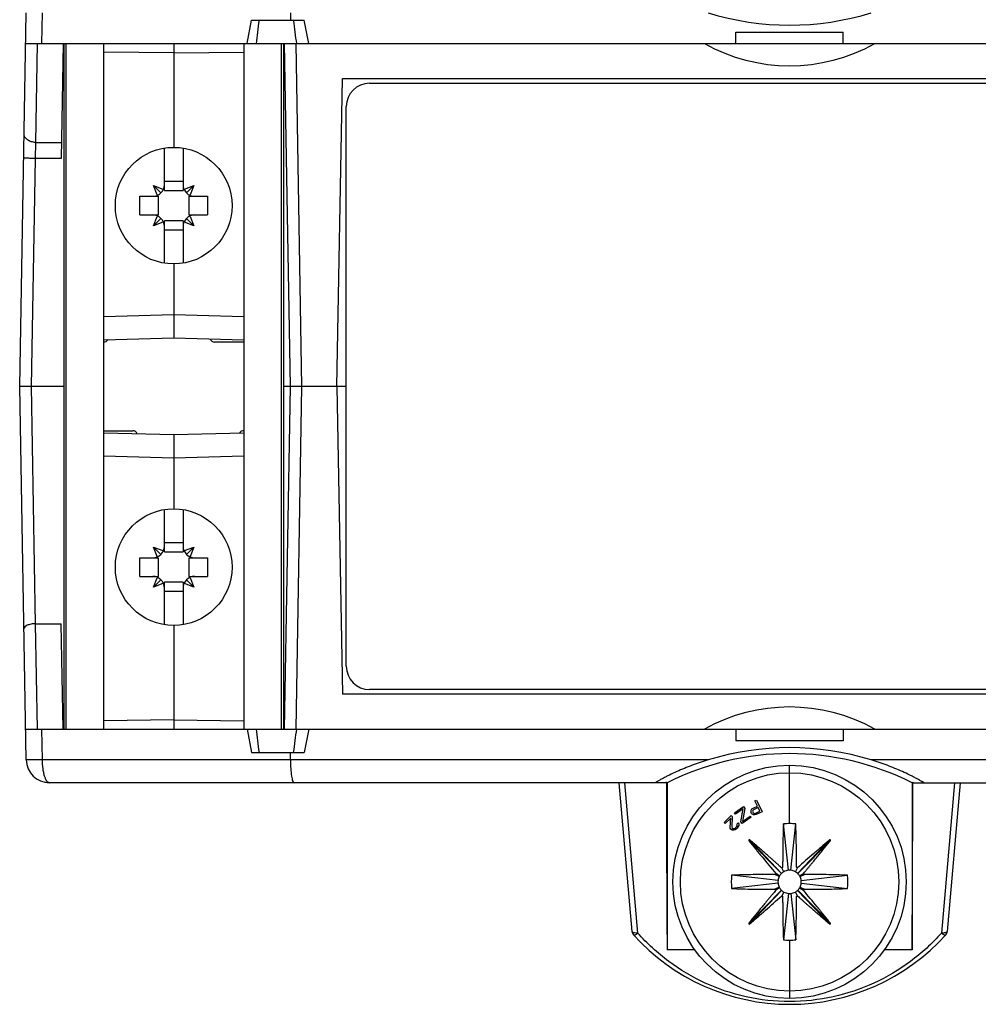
# Model space of a CAD drawing. Header units: millimetres. Extents: x 0 to 420, y 0 to 297.
# Tile 3 of 20: x 76 to 117, y 67 to 110. Entities that reach past the tile are written whole.
import ezdxf

# ---------------------------------------------------------------- set-up
doc = ezdxf.new("R2010")
doc.units = ezdxf.units.MM
doc.header["$LTSCALE"] = 23.1
doc.layers.get('0').update_dxf_attribs({"linetype": 'CONTINUOUS'})
doc.styles.get("Standard").update_dxf_attribs({"font": 'SIMPLEX.SHX', "width": 0.8})
doc.dimstyles.new('DIMSTYLE_1', dxfattribs={"dimtxt": 2, "dimasz": 2, "dimexe": 1, "dimexo": 1, "dimgap": 0.5, "dimtad": 1, "dimdec": 7, "dimdsep": 46, "dimtxsty": 'Standard', "dimblk": '_FILLED', "dimblk1": '_FILLED', "dimblk2": '_FILLED', "dimcen": 0.09, "dimazin": 2, "dimtp": 0.3, "dimtm": 0.3, "dimtfac": 1, "dimtdec": 7, "dimtofl": 0, "dimtmove": 0, "dimatfit": 3, "dimldrblk": '_FILLED', "dimfxl": 0, "dimtolj": 1, "dimarcsym": 0})

# ---------------------------------------------------------------- blocks, each defined once
blk = doc.blocks.new('_FILLED')
at = {"color": 0, "linetype": 'ByBlock'}
blk.add_solid([(0, 0), (-1, 0.25), (-1, -0.25)], dxfattribs=at)
blk = doc.blocks.new('*D7')
at = {"color": 8}
for p, q in [((86.188, 119.324), (86.188, 133.077)), ((131.188, 70.324), (131.188, 133.077)), ((86.188, 132.077), (108.688, 132.077)), ((131.188, 132.077), (108.688, 132.077))]:
    blk.add_line(p, q, dxfattribs=at)
at = {"color": 8, "xscale": 2, "yscale": 2, "zscale": 2, "rotation": 180}
blk.add_blockref('_FILLED', (86.188, 132.077), dxfattribs=at)
at = {"color": 8, "xscale": 2, "yscale": 2, "zscale": 2}
blk.add_blockref('_FILLED', (131.188, 132.077), dxfattribs=at)
at = {"color": 8, "insert": (109.479, 134.577), "char_height": 2, "width": 3.2, "attachment_point": 2, "line_spacing_factor": 0.9}
blk.add_mtext('45', dxfattribs=at)
blk = doc.blocks.new('*D8')
at = {"color": 8}
for p, q in [((87.188, 118.324), (150.903, 118.324)), ((149.903, 118.324), (149.903, 93.824)), ((149.903, 69.324), (149.903, 93.824)), ((132.188, 69.324), (150.903, 69.324))]:
    blk.add_line(p, q, dxfattribs=at)
at = {"color": 8, "xscale": 2, "yscale": 2, "zscale": 2}
for p, rotation in [((149.903, 118.324), 90), ((149.903, 69.324), 270)]:
    blk.add_blockref('_FILLED', p, dxfattribs=dict(at, rotation=rotation))
at = {"color": 8, "insert": (147.403, 91.388), "char_height": 2, "width": 3.2, "attachment_point": 2, "rotation": 90, "line_spacing_factor": 0.9}
blk.add_mtext('49', dxfattribs=at)

msp = doc.modelspace()

# ---------------------------------------------------------------- linework, layer by layer
at = {"color": 7}
for p, q in [((75.58794814, 93.82370359), (75.86753382, 109.84115599)), ((76.54055, 108.52370359), (76.56354621, 109.84115599)), ((87.19152683, 109.84115599), (87.19066451, 109.52370359)), ((85.34007899, 108.52370359), (85.51952404, 109.52370359)), ((85.51952404, 109.52370359), (87.78104928, 109.52370359)), ((87.9775477, 108.52370359), (87.78104928, 109.52370359)), ((106.28794814, 108.52370359), (106.28794814, 109.01937757)), ((106.28794814, 109.01937757), (110.88794814, 109.01937757)), ((110.88794814, 108.52370359), (110.88794814, 109.01937757)), ((75.8445376, 108.52370359), (141.33135869, 108.52370359)), ((76.27683391, 104.28704484), (76.35078506, 108.52370359)), ((77.4445376, 108.52370359), (77.35854848, 103.59739046)), ((77.48794814, 79.12370359), (77.48794814, 108.52370359)), ((77.5862029, 79.12370359), (77.5862029, 108.52370359)), ((79.18794814, 79.12370359), (79.18794814, 108.52370359)), ((82.18794814, 108.52370359), (82.18794814, 104.07370359)), ((85.18794814, 108.52370359), (85.18794814, 79.12370359)), ((86.78969338, 108.52370359), (86.78969338, 79.12370359)), ((86.88794814, 108.52370359), (86.88794814, 79.12370359)), ((87.18794814, 93.82370359), (86.93135869, 108.52370359)), ((87.68787199, 93.82370359), (87.43128254, 108.52370359)), ((82.18794814, 108.12082905), (79.18794814, 108.16101028)), ((82.18794814, 108.12082905), (85.18794814, 108.16101028)), ((89.18794814, 93.82370359), (89.418355, 107.02370359)), ((89.418355, 107.02370359), (127.75754129, 107.02370359)), ((90.58794814, 106.82370359), (126.58794814, 106.82370359)), ((89.58794814, 81.82370359), (89.58794814, 105.82370359)), ((76.25877696, 103.59739046), (76.27683391, 104.28704484)), ((76.27683391, 104.28704484), (77.37058644, 104.28704484)), ((81.78794814, 102.22370359), (81.78794814, 104.04083166)), ((82.58794814, 104.04083166), (82.58794814, 102.22370359)), ((76.08817662, 93.82370359), (76.25877696, 103.59739046)), ((77.35854848, 103.59739046), (76.25877696, 103.59739046)), ((81.78794814, 102.62370359), (82.58794814, 102.62370359)), ((81.48043222, 102.03373213), (81.32747661, 102.43417511)), ((81.64150153, 102.12015019), (81.32747661, 102.43417511)), ((81.32747661, 102.43417511), (81.7279196, 102.28121951)), ((81.74288286, 102.26625624), (81.7279196, 102.28121951)), ((81.78794814, 102.22370359), (82.58794814, 102.22370359)), ((82.63301342, 102.26625624), (82.64797669, 102.28121951)), ((82.64797669, 102.28121951), (83.04841967, 102.43417511)), ((83.04841967, 102.43417511), (82.73439475, 102.12015019)), ((83.04841967, 102.43417511), (82.89546406, 102.03373213)), ((80.73794814, 101.17370359), (80.73794814, 101.97370359)), ((80.73794814, 101.97370359), (81.53794814, 101.97370359)), ((81.49539549, 102.01876887), (81.48043222, 102.03373213)), ((81.53794814, 101.17370359), (81.53794814, 101.97370359)), ((82.83794814, 101.97370359), (82.83794814, 101.17370359)), ((82.83794814, 101.97370359), (83.63794814, 101.97370359)), ((82.8805008, 102.01876887), (82.89546406, 102.03373213)), ((83.63794814, 101.97370359), (83.63794814, 101.17370359)), ((80.73794814, 101.17370359), (81.53794814, 101.17370359)), ((81.32747661, 100.71323206), (81.48043222, 101.11367504)), ((81.64150153, 101.02725698), (81.32747661, 100.71323206)), ((81.49539549, 101.1286383), (81.48043222, 101.11367504)), ((81.78794814, 99.10657551), (81.78794814, 100.92370359)), ((82.58794814, 100.92370359), (81.78794814, 100.92370359)), ((82.58794814, 100.92370359), (82.58794814, 99.10657551)), ((83.04841967, 100.71323206), (82.73439475, 101.02725698)), ((82.83794814, 101.17370359), (83.63794814, 101.17370359)), ((82.8805008, 101.1286383), (82.89546406, 101.11367504)), ((82.89546406, 101.11367504), (83.04841967, 100.71323206)), ((81.7279196, 100.86618766), (81.32747661, 100.71323206)), ((81.74288286, 100.88115093), (81.7279196, 100.86618766)), ((82.58794814, 100.52370359), (81.78794814, 100.52370359)), ((82.63301342, 100.88115093), (82.64797669, 100.86618766)), ((83.04841967, 100.71323206), (82.64797669, 100.86618766)), ((82.18794814, 99.07370359), (82.18794814, 95.90226135)), ((79.18794814, 96.82358937), (82.18794814, 96.90214714)), ((82.18794814, 96.90214714), (85.18794814, 96.82358937)), ((79.18794814, 95.82370359), (82.18794814, 95.90226135)), ((82.18794814, 95.90226135), (85.18794814, 95.82370359)), ((85.18794814, 95.72370359), (83.93794814, 95.72370359)), ((75.86753382, 77.80625118), (75.58794814, 93.82370359)), ((77.48794814, 93.82370359), (75.58794814, 93.82370359)), ((76.26582819, 83.64605202), (76.08817662, 93.82370359)), ((89.58794814, 93.82370359), (86.88794814, 93.82370359)), ((86.93135869, 79.12370359), (87.18794814, 93.82370359)), ((87.43128254, 79.12370359), (87.68787199, 93.82370359)), ((89.18794814, 93.82370359), (89.418355, 80.62370359)), ((79.18794814, 91.92370359), (80.43794814, 91.92370359)), ((82.18794814, 91.74514582), (79.18794814, 91.82370359)), ((85.18794814, 91.82370359), (82.18794814, 91.74514582)), ((82.18794814, 91.74514582), (82.18794814, 88.57370359)), ((82.18794814, 90.74526004), (79.18794814, 90.8238178)), ((85.18794814, 90.8238178), (82.18794814, 90.74526004)), ((81.78794814, 86.72370359), (81.78794814, 88.54083166)), ((82.58794814, 88.54083166), (82.58794814, 86.72370359)), ((81.78794814, 87.12370359), (82.58794814, 87.12370359)), ((81.48043222, 86.53373213), (81.32747661, 86.93417511)), ((81.32747661, 86.93417511), (81.64150153, 86.62015019)), ((81.32747661, 86.93417511), (81.7279196, 86.78121951)), ((81.74288286, 86.76625624), (81.7279196, 86.78121951)), ((81.78794814, 86.72370359), (82.58794814, 86.72370359)), ((82.63301342, 86.76625624), (82.64797669, 86.78121951)), ((82.64797669, 86.78121951), (83.04841967, 86.93417511)), ((82.73439475, 86.62015019), (83.04841967, 86.93417511)), ((83.04841967, 86.93417511), (82.89546406, 86.53373213)), ((80.73794814, 85.67370359), (80.73794814, 86.47370359)), ((80.73794814, 86.47370359), (81.53794814, 86.47370359)), ((81.49539549, 86.51876887), (81.48043222, 86.53373213)), ((81.53794814, 85.67370359), (81.53794814, 86.47370359)), ((82.83794814, 86.47370359), (82.83794814, 85.67370359)), ((82.83794814, 86.47370359), (83.63794814, 86.47370359)), ((82.8805008, 86.51876887), (82.89546406, 86.53373213)), ((83.63794814, 86.47370359), (83.63794814, 85.67370359)), ((80.73794814, 85.67370359), (81.53794814, 85.67370359)), ((81.32747661, 85.21323206), (81.48043222, 85.61367504)), ((81.32747661, 85.21323206), (81.64150153, 85.52725698)), ((81.7279196, 85.36618766), (81.32747661, 85.21323206)), ((81.49539549, 85.6286383), (81.48043222, 85.61367504)), ((81.74288286, 85.38115093), (81.7279196, 85.36618766)), ((81.78794814, 83.60657551), (81.78794814, 85.42370359)), ((82.58794814, 85.42370359), (81.78794814, 85.42370359)), ((82.58794814, 85.42370359), (82.58794814, 83.60657551)), ((82.63301342, 85.38115093), (82.64797669, 85.36618766)), ((83.04841967, 85.21323206), (82.64797669, 85.36618766)), ((82.73439475, 85.52725698), (83.04841967, 85.21323206)), ((82.83794814, 85.67370359), (83.63794814, 85.67370359)), ((82.8805008, 85.6286383), (82.89546406, 85.61367504)), ((82.89546406, 85.61367504), (83.04841967, 85.21323206)), ((82.58794814, 85.02370359), (81.78794814, 85.02370359)), ((76.26582819, 83.64605202), (77.36559971, 83.64605202)), ((76.35078506, 79.12370359), (76.27184717, 83.64605202)), ((77.4445376, 79.12370359), (77.36559971, 83.64605202)), ((82.18794814, 83.57370359), (82.18794814, 79.12370359)), ((126.58794814, 80.82370359), (90.58794814, 80.82370359)), ((127.75754129, 80.62370359), (89.418355, 80.62370359)), ((82.18794814, 79.52657812), (79.18794814, 79.48639689)), ((82.18794814, 79.52657812), (85.18794814, 79.48639689)), ((75.8445376, 79.12370359), (141.33135869, 79.12370359)), ((76.56354621, 77.80625118), (76.54055, 79.12370359)), ((85.34007899, 79.12370359), (85.51952404, 78.12370359)), ((87.9775477, 79.12370359), (87.78104928, 78.12370359)), ((106.28794814, 79.12370359), (106.28794814, 78.6280296)), ((110.88794814, 79.12370359), (110.88794814, 78.6280296)), ((110.88794814, 78.6280296), (106.28794814, 78.6280296)), ((85.51952404, 78.12370359), (87.78104928, 78.12370359)), ((87.19152683, 77.80625118), (87.19066451, 78.12370359)), ((105.09285053, 77.80625118), (76.56354621, 77.80625118)), ((140.61235007, 77.80625118), (112.08304576, 77.80625118)), ((108.58794814, 75.07326413), (108.58794814, 77.57370359)), ((103.27050859, 76.82370359), (76.86738151, 76.82370359)), ((101.27364626, 76.82370359), (101.83101127, 70.45299243)), ((102.0799591, 70.38156097), (101.52341702, 76.82370352)), ((103.33794814, 76.82370359), (103.30738415, 76.84249522)), ((103.33794814, 76.82370359), (103.33794814, 69.65988684)), ((113.83794814, 76.82370359), (113.86851214, 76.84249522)), ((113.83794814, 76.82370359), (113.83794814, 69.65988684)), ((113.90538769, 76.82370359), (140.30851478, 76.82370359)), ((115.65247926, 76.82370347), (115.09588417, 70.38098807)), ((115.90225002, 76.82370359), (115.34488502, 70.45299243)), ((107.10434386, 76.0534429), (107.16762933, 76.08335862)), ((107.21127666, 75.82723104), (107.10434386, 76.0534429)), ((107.16762933, 76.08335862), (107.4069551, 75.57707493)), ((106.23108843, 75.53816926), (106.61357557, 75.80552929)), ((106.59715978, 75.70683151), (106.27204571, 75.47957549)), ((106.50413696, 75.1475441), (106.59715978, 75.70683151)), ((106.66818527, 75.72740426), (106.56560031, 75.16143288)), ((106.61357557, 75.80552929), (106.66818527, 75.72740426)), ((106.93558565, 75.59147649), (106.94686023, 75.64952232)), ((106.9403142, 75.55417457), (106.93558565, 75.59147649)), ((106.94686023, 75.64952232), (106.97377442, 75.70178211)), ((106.97377442, 75.70178211), (107.02142028, 75.73748387)), ((107.01487424, 75.64213612), (107.00396315, 75.61062022)), ((107.00396315, 75.61062022), (107.00869169, 75.5733183)), ((107.04142493, 75.66786597), (107.01487424, 75.64213612)), ((107.02142028, 75.73748387), (107.21127666, 75.82723104)), ((107.24182888, 75.76259908), (107.04142493, 75.66786597)), ((107.1178055, 75.50628606), (107.31820945, 75.60101917)), ((107.31820945, 75.60101917), (107.24182888, 75.76259908)), ((105.78859517, 75.12245287), (106.08814495, 75.41685043)), ((106.06333682, 75.30893939), (105.83035369, 75.07996354)), ((106.03905365, 74.91754361), (106.06333682, 75.30893939)), ((106.08814495, 75.41685043), (106.12990347, 75.3743611)), ((106.12990347, 75.3743611), (106.10571293, 74.9329386)), ((106.27204571, 75.47957549), (106.23108843, 75.53816926)), ((106.93440759, 75.34654474), (106.55192045, 75.07918471)), ((106.56560031, 75.16143288), (106.90027653, 75.39537288)), ((106.90027653, 75.39537288), (106.93440759, 75.34654474)), ((106.96068236, 75.51108657), (106.9403142, 75.55417457)), ((106.98650604, 75.48375654), (106.96068236, 75.51108657)), ((107.03851692, 75.45562643), (106.98650604, 75.48375654)), ((107.00869169, 75.5733183), (107.02396782, 75.54100229)), ((107.02396782, 75.54100229), (107.0497915, 75.51367226)), ((107.09598333, 75.44325427), (107.03851692, 75.45562643)), ((107.0497915, 75.51367226), (107.08107074, 75.50210019)), ((107.08107074, 75.50210019), (107.1178055, 75.50628606)), ((107.15381326, 75.45741205), (107.09598333, 75.44325427)), ((107.4069551, 75.57707493), (107.15381326, 75.45741205)), ((105.83035369, 75.07996354), (105.78859517, 75.12245287)), ((106.04746708, 74.87569457), (106.03905365, 74.91754361)), ((106.07255309, 74.83352543), (106.04746708, 74.87569457)), ((106.08925652, 74.81652967), (106.07255309, 74.83352543)), ((106.13098413, 74.79071589), (106.08925652, 74.81652967)), ((106.10571293, 74.9329386), (106.12247806, 74.88259169)), ((106.12247806, 74.88259169), (106.13918148, 74.86559593)), ((106.19767431, 74.78943533), (106.13098413, 74.79071589)), ((106.13918148, 74.86559593), (106.18087828, 74.85645779)), ((106.18087828, 74.85645779), (106.22254417, 74.86399519)), ((106.247661, 74.80515041), (106.19767431, 74.78943533)), ((106.22254417, 74.86399519), (106.27249994, 74.89638581)), ((106.30593766, 74.84571881), (106.247661, 74.80515041)), ((106.27249994, 74.89638581), (106.30578332, 74.92909672)), ((106.30578332, 74.92909672), (106.33903569, 74.97848307)), ((106.33922094, 74.87842962), (106.30593766, 74.84571881)), ((106.33888134, 75.06186098), (106.38048546, 75.10274951)), ((106.34729476, 75.02001193), (106.33888134, 75.06186098)), ((106.33903569, 74.97848307), (106.34729476, 75.02001193)), ((106.38911509, 74.94417152), (106.33922094, 74.87842962)), ((106.38048546, 75.10274951), (106.40557148, 75.06058037)), ((106.40569497, 74.99387806), (106.38911509, 74.94417152)), ((106.40557148, 75.06058037), (106.40569497, 74.99387806)), ((106.55192045, 75.07918471), (106.50413696, 75.1475441)), ((108.53513124, 73.07090613), (108.32391006, 75.05927932)), ((108.64076504, 73.07090613), (108.85198623, 75.05927932)), ((108.23701602, 72.92985895), (106.83359598, 74.35416738)), ((108.24334051, 72.9359819), (106.86521285, 74.38477673)), ((108.93255578, 72.9359819), (110.31068344, 74.38477673)), ((108.93888027, 72.92985895), (110.3423003, 74.35416738)), ((108.34225121, 73.00917232), (108.24816556, 73.17592799)), ((108.83364508, 73.00917232), (108.92773072, 73.17592799)), ((108.09114665, 72.6301684), (106.10437734, 72.85597804)), ((108.14166728, 72.79916619), (107.9562093, 72.89286019)), ((108.16066184, 72.83336955), (107.9970395, 72.93280441)), ((108.14166728, 72.79916619), (108.16066184, 72.83336955)), ((108.23701602, 72.92985895), (108.24334051, 72.9359819)), ((108.93255578, 72.9359819), (108.93888027, 72.92985895)), ((109.01523445, 72.83336955), (109.17885679, 72.93280441)), ((109.01523445, 72.83336955), (109.03422901, 72.79916619)), ((109.03422901, 72.79916619), (109.21968699, 72.89286019)), ((109.08474964, 72.6301684), (111.07151895, 72.85597804)), ((108.09114665, 72.51723877), (106.10437734, 72.29142913)), ((108.23701602, 72.21754822), (106.83359598, 70.79323979)), ((108.24334051, 72.21142527), (106.86521285, 70.76263044)), ((108.14166728, 72.34824098), (107.9562093, 72.25454698)), ((108.16066184, 72.31403762), (107.9970395, 72.21460276)), ((108.16066184, 72.31403762), (108.14166728, 72.34824098)), ((108.24334051, 72.21142527), (108.23701602, 72.21754822)), ((108.93888027, 72.21754822), (108.93255578, 72.21142527)), ((108.93255578, 72.21142527), (110.31068344, 70.76263044)), ((108.93888027, 72.21754822), (110.3423003, 70.79323979)), ((109.03422901, 72.34824098), (109.01523445, 72.31403762)), ((109.01523445, 72.31403762), (109.17885679, 72.21460276)), ((109.03422901, 72.34824098), (109.21968699, 72.25454698)), ((109.08474964, 72.51723877), (111.07151895, 72.29142913)), ((108.34225121, 72.13823485), (108.24816556, 71.97147918)), ((108.53513124, 72.07650104), (108.32391006, 70.08812785)), ((108.64076504, 72.07650104), (108.85198623, 70.08812785)), ((108.92773072, 71.97147918), (108.83364508, 72.13823485)), ((108.58794814, 70.07414304), (108.58794814, 67.57370359)), ((104.52486, 69.65988684), (103.33794814, 69.65988684)), ((113.83794814, 69.65988684), (112.65103629, 69.65988684))]:
    msp.add_line(p, q, dxfattribs=at)
for centre, radius in [((82.18794814, 101.57370359), 2.5), ((82.18794814, 86.07370359), 2.5), ((108.58794814, 72.57370359), 5), ((108.58794814, 72.57370359), 4.67951678)]:
    msp.add_circle(centre, radius, dxfattribs=at)
for centre, radius, start, end in [((108.58794814, 115.07370359), 7.5, 240.848335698, 299.151664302), ((90.58794814, 105.82370359), 1, 90, 180), ((81.28794814, 102.47370359), 0.5, 270, 360), ((83.08794814, 102.47370359), 0.5, 180, 270), ((81.28794814, 100.67370359), 0.5, 0, 90), ((83.08794814, 100.67370359), 0.5, 90, 180), ((83.93794814, 95.92370359), 0.2, 198.148150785, 270), ((79.18794814, 95.92370359), 0.2, 270, 331.47114805), ((80.43794814, 91.72370359), 0.2, 18.148150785, 90), ((85.18794814, 91.72370359), 0.2, 90, 151.47114805), ((81.28794814, 86.97370359), 0.5, 270, 360), ((83.08794814, 86.97370359), 0.5, 180, 270), ((81.28794814, 85.17370359), 0.5, 0, 90), ((83.08794814, 85.17370359), 0.5, 90, 180), ((90.58794814, 81.82370359), 1, 180, 270), ((108.58794814, 72.57370359), 7.5, 60.848335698, 119.151664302), ((76.86738151, 77.82370359), 1, 181, 270), ((108.58794814, 66.42370359), 11.65, 63.215004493, 116.784995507), ((108.57679231, 66.45655388), 11.64621999, 116.901401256, 117.105015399), ((108.59910398, 66.45655388), 11.64621999, 62.894984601, 63.098598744), ((108.58794814, 72.57370359), 2.49956052, 90, 96.06368387), ((108.58785535, 72.5719555), 2.50130864, 83.938432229, 89.997874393), ((108.58793275, 72.57375449), 0.49994813, 96.062546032, 119.433568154), ((108.58794814, 72.57335351), 0.50034812, 83.940550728, 96.059449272), ((108.58796354, 72.5737545), 0.49994812, 60.566432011, 83.937454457), ((108.58794814, 72.57370359), 2.49956052, 173.515776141, 186.484223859), ((108.58834847, 72.57370359), 0.50039777, 173.52095255, 186.47904745), ((108.58795126, 72.57370264), 0.50000321, 153.197003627, 173.515708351), ((108.5879485, 72.57370331), 0.50000045, 134.576771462, 148.712544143), ((108.58794841, 72.57370322), 0.50000045, 119.432243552, 133.568016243), ((108.58794788, 72.57370322), 0.50000045, 46.431983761, 60.567756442), ((108.58794779, 72.57370331), 0.50000045, 31.287455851, 45.423228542), ((108.58794503, 72.57370264), 0.50000321, 6.484291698, 26.802996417), ((108.58754782, 72.57370359), 0.50039777, 353.520952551, 6.47904745), ((108.58794814, 72.57370359), 2.49956052, 353.515776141, 6.484223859), ((108.58795126, 72.57370454), 0.50000321, 186.484291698, 206.802996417), ((108.5879485, 72.57370386), 0.50000045, 211.287455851, 225.423228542), ((108.58794841, 72.57370395), 0.50000045, 226.431983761, 240.567756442), ((108.58794788, 72.57370395), 0.50000045, 299.432243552, 313.568016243), ((108.58794779, 72.57370386), 0.50000045, 314.576771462, 328.712544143), ((108.58794503, 72.57370453), 0.50000321, 333.197003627, 353.515708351), ((108.58793275, 72.57365267), 0.49994812, 240.566432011, 263.937454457), ((108.58794814, 72.57405366), 0.50034812, 263.940550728, 276.059449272), ((108.58796354, 72.57365268), 0.49994813, 276.062546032, 299.433568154), ((102.08005994, 70.47478136), 0.25, 185, 221.947412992), ((108.58794814, 76.32370359), 9, 221.947412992, 318.052587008), ((115.14371405, 71.0229979), 0.64407148, 265.736930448, 269.509460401), ((115.09583634, 70.47478136), 0.25, 318.052587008, 355), ((108.58804094, 72.57545167), 2.50130864, 263.938432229, 269.997874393), ((108.58794814, 72.57370359), 2.49956052, 270, 276.06368387)]:
    msp.add_arc(centre, radius, start, end, dxfattribs=at)
for centre, major_axis, ratio, start_param, end_param in [((108.58794814, 121.22007681), (0, 11.90359389), 0.9999999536, -3.4396011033, -2.8435842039), ((86.50456942, 110.94017004), (0.84798302, 5.43162912), 0.0815712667, -4.4358454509, -4.2386459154), ((86.67511723, 111.56901714), (-0.88409536, 5.36953131), 0.0627981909, -2.1841366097, -1.9718950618), ((86.50456942, 76.70723713), (-0.84798302, 5.43162912), 0.0815712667, 1.0970532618, 1.2942527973), ((86.67511723, 76.07839003), (0.88409536, 5.36953131), 0.0627981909, -1.1696975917, -0.9574560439), ((108.58794814, 66.42733036), (0, 11.90359389), 0.9999999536, -0.2980084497, 0.2980084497), ((103.65599103, 77.90654511), (0, 20), 0.0174550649, 1.6240239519, 1.9958096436), ((113.51990526, 77.90654511), (0, 20), 0.0174550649, -1.9958096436, -1.6240239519)]:
    msp.add_ellipse(centre, major_axis=major_axis, ratio=ratio, start_param=start_param, end_param=end_param, dxfattribs=at)
for points, knots in [([(76.27683391, 104.28704484), (76.21186211, 104.28761188), (76.08600943, 104.30578645), (75.94457288, 104.37161647), (75.85819192, 104.44676267), (75.81127292, 104.50950668), (75.78251286, 104.5779204), (75.77650175, 104.62593233), (75.77691006, 104.64932443)], [0, 0, 0, 0, 0.2869667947, 0.5536917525, 0.6757012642, 0.7895338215, 0.8966701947, 1, 1, 1, 1]), ([(76.25877696, 103.59739046), (76.22625898, 103.59795789), (76.16247386, 103.59917847), (76.06987633, 103.60127495), (75.99666111, 103.60321871), (75.94259419, 103.60485678), (75.90635706, 103.60605767), (75.873515, 103.6072568), (75.84438494, 103.60844203), (75.81924513, 103.60959998), (75.79834353, 103.61071834), (75.78365951, 103.61166139), (75.77419645, 103.6124131), (75.768804, 103.61291748), (75.76467711, 103.61339016), (75.76153019, 103.61385576), (75.75995529, 103.61423215), (75.75884881, 103.61459646), (75.75885312, 103.61484287)], [0, 0, 0, 0, 0.1949462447, 0.3824044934, 0.5551814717, 0.6339598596, 0.7066361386, 0.7725101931, 0.8309489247, 0.881391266, 0.9233530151, 0.9564327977, 0.9695421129, 0.9803215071, 0.9887506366, 0.9948147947, 0.9985227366, 1, 1, 1, 1]), ([(76.27184717, 83.64605202), (76.204968, 83.64605202), (76.10795217, 83.63641052), (75.98615869, 83.6062413), (75.87260906, 83.56605747), (75.76824287, 83.49462553), (75.76942996, 83.42661726)], [0, 0, 0, 0, 0.3481978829, 0.5059684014, 0.6458696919, 1, 1, 1, 1]), ([(76.56354621, 77.80625118), (76.51499884, 77.80560143), (76.42148687, 77.80445046), (76.28790596, 77.80313507), (76.16864347, 77.8023126), (76.06684164, 77.80201852), (75.99397152, 77.8021589), (75.94633031, 77.80265957), (75.91876937, 77.80300425), (75.89783181, 77.80380984), (75.88121288, 77.80389082), (75.87398118, 77.80559472), (75.86755289, 77.80515851), (75.86753382, 77.80625118)], [0, 0, 0, 0, 0.2092023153, 0.4029565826, 0.5756199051, 0.7230614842, 0.8417137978, 0.8893487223, 0.9287495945, 0.959625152, 0.9818359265, 0.9952911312, 1, 1, 1, 1]), ([(76.86738151, 76.82370359), (76.84687018, 76.82370359), (76.80006657, 76.84135246), (76.74432058, 76.90303802), (76.69386736, 76.9952567), (76.64977499, 77.11720399), (76.61312514, 77.26482846), (76.57529579, 77.49648457), (76.56421474, 77.68021513), (76.56354621, 77.80625118)], [0, 0, 0, 0, 0.0570251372, 0.1305193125, 0.2272508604, 0.3479090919, 0.4900196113, 0.6495924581, 1, 1, 1, 1]), ([(87.19152683, 77.80625118), (87.19187043, 77.67975518), (87.19934486, 77.44646824), (87.22533329, 77.1728369), (87.25818986, 76.99650633), (87.28023012, 76.91535015), (87.30105384, 76.86719134), (87.31702297, 76.83982255), (87.33540629, 76.82370359), (87.34712357, 76.82370359)], [0, 0, 0, 0, 0.3740652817, 0.6898705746, 0.8116478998, 0.9039113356, 0.9384485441, 0.9653505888, 1, 1, 1, 1]), ([(105.09285053, 77.80625118), (104.86310142, 77.73568248), (104.5223139, 77.6194026), (104.07784742, 77.44413499), (103.75444389, 77.30478211), (103.49390974, 77.18274294), (103.29512859, 77.08381796), (103.157346, 77.0125381), (103.05005575, 76.95485998), (102.97302298, 76.9121965), (102.92308647, 76.88388922), (102.88432362, 76.86150907), (102.84892144, 76.84019355), (102.83963926, 76.8342992), (102.82377691, 76.82370359), (102.82576211, 76.82370359)], [0, 0, 0, 0, 0.2911374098, 0.4358086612, 0.5786873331, 0.7176319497, 0.7842671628, 0.8476098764, 0.9056215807, 0.9315807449, 0.9546962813, 0.9741213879, 0.9887542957, 0.9975952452, 1, 1, 1, 1]), ([(114.35013418, 76.82370359), (114.35213397, 76.82370359), (114.33619652, 76.83431411), (114.3269224, 76.84023801), (114.29151016, 76.86154109), (114.25272206, 76.88393877), (114.20275163, 76.91226676), (114.12566305, 76.9549535), (114.01836249, 77.01264215), (113.88055127, 77.08392269), (113.68177978, 77.18284533), (113.42124992, 77.30486981), (113.09788056, 77.44420334), (112.65348119, 77.61943756), (112.31275258, 77.73569547), (112.08304576, 77.80625118)], [0, 0, 0, 0, 0.0024224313, 0.0112800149, 0.0259005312, 0.0453326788, 0.0684898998, 0.0944475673, 0.152491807, 0.2158207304, 0.2824683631, 0.4214028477, 0.56426702, 0.7089160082, 1, 1, 1, 1]), ([(108.32391006, 75.05927932), (108.32442845, 75.0706038), (108.32219948, 75.02190152), (108.32138801, 75.00179207), (108.32009599, 74.97140353), (108.31856093, 74.93291473), (108.31668512, 74.88363896), (108.31461637, 74.82515092), (108.31267121, 74.76634483), (108.31024305, 74.68780802), (108.30749078, 74.58939446), (108.30458131, 74.47105272), (108.30201422, 74.35238595), (108.2997513, 74.23341599), (108.29776113, 74.11416022), (108.29601759, 73.99463697), (108.29449831, 73.87486409), (108.29340339, 73.77490499), (108.29262105, 73.69482636), (108.29207896, 73.63468917), (108.29157989, 73.57450285), (108.29119848, 73.52431778), (108.290913, 73.48414681), (108.29070872, 73.45400203), (108.29051357, 73.42384661), (108.29032736, 73.39368084), (108.29015389, 73.36350473), (108.28997665, 73.33331963), (108.2898595, 73.30815913), (108.28976044, 73.28802458), (108.28965839, 73.27291779), (108.28955671, 73.25781132), (108.2895176, 73.24522601), (108.28954427, 73.23515955), (108.28953261, 73.22760355), (108.28943815, 73.22002932), (108.28905257, 73.20997474), (108.28723742, 73.20110803), (108.28362686, 73.19444517), (108.28064204, 73.19033817), (108.27616055, 73.18582616), (108.27015293, 73.18111413), (108.2632085, 73.1778702), (108.25577661, 73.17613571), (108.25069248, 73.17585589), (108.24816556, 73.17592799)], [0, 0, 0, 0, 0.0178252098, 0.0300154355, 0.0459783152, 0.0613786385, 0.0920450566, 0.1228067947, 0.1536306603, 0.1845009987, 0.2463767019, 0.3084259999, 0.3706401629, 0.4330103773, 0.4955277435, 0.558183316, 0.6209681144, 0.6838731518, 0.7153679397, 0.7468894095, 0.7784364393, 0.8100079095, 0.8258024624, 0.841602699, 0.8574085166, 0.8732197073, 0.8890361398, 0.9048580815, 0.9206834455, 0.928598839, 0.9365179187, 0.9444378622, 0.9523526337, 0.9563072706, 0.9602657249, 0.96423556, 0.9682100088, 0.9761206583, 0.9781061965, 0.9800911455, 0.9840838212, 0.9880659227, 0.9920378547, 0.9960250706, 1, 1, 1, 1]), ([(108.92773072, 73.17592799), (108.92520988, 73.17585606), (108.92139692, 73.17633136), (108.91647723, 73.17756323), (108.91160603, 73.17898353), (108.90565331, 73.18129438), (108.89956742, 73.18596262), (108.8944565, 73.19161366), (108.89025071, 73.19796446), (108.88765429, 73.20379383), (108.88669103, 73.20876628), (108.88646598, 73.21254701), (108.88647533, 73.2163402), (108.88649121, 73.2213918), (108.88645055, 73.22768827), (108.88638913, 73.23523493), (108.88634828, 73.24278231), (108.88631691, 73.25033679), (108.88628171, 73.26041272), (108.88622927, 73.27300383), (108.88615165, 73.28810758), (108.88604255, 73.30823864), (108.88591378, 73.33339731), (108.88574432, 73.3635817), (108.88556804, 73.3937562), (108.88538215, 73.42392064), (108.8851872, 73.45407468), (108.88498274, 73.48421808), (108.88469731, 73.52438722), (108.88431585, 73.57457001), (108.88381678, 73.6347536), (108.88327466, 73.69488806), (108.88249229, 73.77496303), (108.88139734, 73.87491758), (108.87987804, 73.994685), (108.87813448, 74.11420283), (108.87614433, 74.23345314), (108.87388138, 74.35241786), (108.87131449, 74.47107872), (108.86743997, 74.62863875), (108.86163243, 74.82469531), (108.85555752, 74.98126281), (108.85198623, 75.05927932)], [0, 0, 0, 0, 0.0039654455, 0.0059707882, 0.0079781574, 0.0119482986, 0.0159222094, 0.0199092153, 0.0238869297, 0.0278666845, 0.0298385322, 0.0318193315, 0.0338128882, 0.0358029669, 0.0397626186, 0.0437136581, 0.0476699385, 0.0516304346, 0.0555926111, 0.0635136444, 0.0714291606, 0.0793423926, 0.0951686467, 0.1109897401, 0.1268057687, 0.1426165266, 0.1584218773, 0.1742216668, 0.190015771, 0.2215863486, 0.253132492, 0.2846530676, 0.3161469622, 0.3790502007, 0.441833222, 0.5044870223, 0.5670026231, 0.6293710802, 0.6915834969, 0.7536310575, 0.8771966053, 1, 1, 1, 1]), ([(106.86521285, 74.38477673), (106.8651228, 74.38494904), (106.86481333, 74.38526176), (106.86412493, 74.38523581), (106.86342404, 74.38496017), (106.86264808, 74.38452876), (106.86184252, 74.38401273), (106.86078535, 74.38333594), (106.859091, 74.3823448), (106.85682138, 74.38121906), (106.85427072, 74.38014009), (106.85188783, 74.37906259), (106.84961274, 74.37765583), (106.84740432, 74.37589841), (106.84454048, 74.37322018), (106.84127245, 74.36957165), (106.83683002, 74.36325043), (106.83453415, 74.35787302), (106.83359598, 74.35416738)], [0, 0, 0, 0, 0.0125370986, 0.0253253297, 0.0416736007, 0.0612032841, 0.0823804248, 0.1033975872, 0.1421338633, 0.2089101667, 0.2665617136, 0.3207668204, 0.3773516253, 0.4385194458, 0.50247041, 0.6300645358, 0.7535020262, 1, 1, 1, 1]), ([(106.83359598, 74.35416738), (106.92707862, 74.23570739), (107.11666746, 73.99873514), (107.5036718, 73.5242554), (107.79883083, 73.16961933), (107.9970395, 72.93280441)], [0, 0, 0, 0, 0.2464576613, 0.4956347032, 1, 1, 1, 1]), ([(108.24816556, 73.17592799), (108.27717293, 73.15000719), (108.13455844, 73.2774088), (108.0816761, 73.32447593), (107.98593181, 73.40970042), (107.90166358, 73.48450797), (107.81437779, 73.56183377), (107.69925312, 73.66355162), (107.55515612, 73.79033508), (107.38247271, 73.94124333), (107.20999636, 74.0907596), (107.03777023, 74.23863212), (106.92272426, 74.33628939), (106.86521285, 74.38477673)], [0, 0, 0, 0, 0.0635341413, 0.1266703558, 0.1898866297, 0.2530046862, 0.3160201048, 0.3789243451, 0.5043654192, 0.6292604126, 0.7535421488, 0.8771439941, 1, 1, 1, 1]), ([(110.31068344, 74.38477673), (110.19531194, 74.28750808), (109.96460164, 74.0903469), (109.50289944, 73.68818465), (109.15800472, 73.38169939), (108.92773072, 73.17592799)], [0, 0, 0, 0, 0.2464576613, 0.4956347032, 1, 1, 1, 1]), ([(109.17885679, 72.93280441), (109.15388866, 72.9029731), (109.2766065, 73.04963732), (109.32193696, 73.10401569), (109.40401715, 73.20246884), (109.4760574, 73.28911471), (109.55051688, 73.37885808), (109.64845438, 73.49721542), (109.7705064, 73.64534136), (109.91574511, 73.82281974), (110.05959927, 74.00004611), (110.20181866, 74.17696917), (110.29570025, 74.29511639), (110.3423003, 74.35416738)], [0, 0, 0, 0, 0.0635341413, 0.1266703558, 0.1898866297, 0.2530046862, 0.3160201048, 0.3789243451, 0.5043654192, 0.6292604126, 0.7535421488, 0.8771439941, 1, 1, 1, 1]), ([(110.3423003, 74.35416738), (110.34246961, 74.35426296), (110.34277215, 74.35458239), (110.34272392, 74.35526959), (110.34242574, 74.35596119), (110.34196944, 74.35672277), (110.34142759, 74.35751121), (110.34071694, 74.35854591), (110.33967146, 74.36020729), (110.33847284, 74.36243927), (110.33731185, 74.36495367), (110.33615778, 74.36730042), (110.3346781, 74.36952878), (110.3328501, 74.37167915), (110.33008056, 74.37445478), (110.32632815, 74.37760298), (110.31986642, 74.38183844), (110.3144175, 74.38395902), (110.31068344, 74.38477673)], [0, 0, 0, 0, 0.0125370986, 0.0253253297, 0.0416736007, 0.0612032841, 0.0823804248, 0.1033975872, 0.1421338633, 0.2089101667, 0.2665617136, 0.3207668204, 0.3773516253, 0.4385194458, 0.50247041, 0.6300645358, 0.7535020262, 1, 1, 1, 1]), ([(107.9562093, 72.89286019), (107.8000033, 72.89218354), (107.48860371, 72.89018963), (107.02337923, 72.88419296), (106.5622551, 72.87387367), (106.25640078, 72.86289945), (106.10437734, 72.85597804)], [0, 0, 0, 0, 0.2529925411, 0.5043485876, 0.7535288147, 1, 1, 1, 1]), ([(107.9970395, 72.93280441), (107.99699701, 72.92754331), (107.9947945, 72.91691791), (107.98565438, 72.90356139), (107.97212523, 72.8946945), (107.96145697, 72.89275372), (107.9562093, 72.89286019)], [0, 0, 0, 0, 0.2501097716, 0.50042586, 0.7504861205, 1, 1, 1, 1]), ([(109.21968699, 72.89286019), (109.21444063, 72.89275375), (109.20377371, 72.89469363), (109.19024442, 72.90355884), (109.18110271, 72.91691586), (109.17889929, 72.92754247), (109.17885679, 72.93280441)], [0, 0, 0, 0, 0.2494518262, 0.4995149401, 0.7498500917, 1, 1, 1, 1]), ([(111.07151895, 72.85597804), (110.91949551, 72.86289945), (110.61364119, 72.87387367), (110.15251707, 72.88419296), (109.68729259, 72.89018963), (109.375893, 72.89218354), (109.21968699, 72.89286019)], [0, 0, 0, 0, 0.2464711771, 0.4956514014, 0.7470074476, 1, 1, 1, 1]), ([(106.10437734, 72.29142913), (106.25640078, 72.28450772), (106.56225509, 72.2735335), (107.02337921, 72.26321421), (107.4886037, 72.25721754), (107.80000329, 72.25522363), (107.9562093, 72.25454698)], [0, 0, 0, 0, 0.2464711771, 0.4956514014, 0.7470074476, 1, 1, 1, 1]), ([(107.9970395, 72.21460276), (108.02200763, 72.24443407), (107.89928978, 72.09776985), (107.85395933, 72.04339148), (107.77187913, 71.94493833), (107.69983888, 71.85829246), (107.6253794, 71.76854909), (107.5274419, 71.65019175), (107.40538989, 71.50206581), (107.26015117, 71.32458743), (107.11629701, 71.14736106), (106.97407763, 70.970438), (106.88019604, 70.85229078), (106.83359598, 70.79323979)], [0, 0, 0, 0, 0.0635341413, 0.1266703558, 0.1898866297, 0.2530046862, 0.3160201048, 0.3789243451, 0.5043654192, 0.6292604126, 0.7535421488, 0.8771439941, 1, 1, 1, 1]), ([(107.9562093, 72.25454698), (107.96145565, 72.25465342), (107.97212258, 72.25271354), (107.98565187, 72.24384833), (107.99479358, 72.23049131), (107.996997, 72.2198647), (107.9970395, 72.21460276)], [0, 0, 0, 0, 0.2494518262, 0.4995149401, 0.7498500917, 1, 1, 1, 1]), ([(109.17885679, 72.21460276), (109.17889928, 72.21986386), (109.18110179, 72.23048926), (109.1902419, 72.24384578), (109.20377105, 72.25271267), (109.21443932, 72.25465345), (109.21968699, 72.25454698)], [0, 0, 0, 0, 0.2501097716, 0.50042586, 0.7504861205, 1, 1, 1, 1]), ([(110.3423003, 70.79323979), (110.24881766, 70.91169978), (110.05922883, 71.14867203), (109.67222448, 71.62315177), (109.37706546, 71.97778784), (109.17885679, 72.21460276)], [0, 0, 0, 0, 0.2464576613, 0.4956347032, 1, 1, 1, 1]), ([(109.21968699, 72.25454698), (109.37589299, 72.25522363), (109.68729257, 72.25721754), (110.15251705, 72.26321421), (110.61364118, 72.2735335), (110.9194955, 72.28450772), (111.07151895, 72.29142913)], [0, 0, 0, 0, 0.2529925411, 0.5043485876, 0.7535288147, 1, 1, 1, 1]), ([(106.86521285, 70.76263044), (106.98058435, 70.85989909), (107.21129465, 71.05706027), (107.67299684, 71.45922252), (108.01789157, 71.76570778), (108.24816556, 71.97147918)], [0, 0, 0, 0, 0.2464576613, 0.4956347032, 1, 1, 1, 1]), ([(108.24816556, 71.97147918), (108.25068641, 71.97155111), (108.25449937, 71.97107581), (108.25941906, 71.96984394), (108.26429025, 71.96842364), (108.27024298, 71.96611279), (108.27632887, 71.96144455), (108.28143978, 71.95579351), (108.28564557, 71.94944271), (108.288242, 71.94361334), (108.28920526, 71.93864089), (108.28943031, 71.93486016), (108.28942096, 71.93106697), (108.28940507, 71.92601537), (108.28944573, 71.9197189), (108.28950715, 71.91217224), (108.28954801, 71.90462486), (108.28957937, 71.89707038), (108.28961458, 71.88699445), (108.28966702, 71.87440334), (108.28974464, 71.85929959), (108.28985374, 71.83916853), (108.28998251, 71.81400986), (108.29015196, 71.78382547), (108.29032824, 71.75365097), (108.29051414, 71.72348653), (108.29070909, 71.69333249), (108.29091354, 71.66318909), (108.29119897, 71.62301995), (108.29158044, 71.57283716), (108.29207951, 71.51265357), (108.29262163, 71.45251911), (108.293404, 71.37244414), (108.29449895, 71.27248959), (108.29601825, 71.15272217), (108.2977618, 71.03320434), (108.29975196, 70.91395403), (108.30201491, 70.79498931), (108.30458179, 70.67632845), (108.30845631, 70.51876842), (108.31426385, 70.32271186), (108.32033876, 70.16614436), (108.32391006, 70.08812785)], [0, 0, 0, 0, 0.0039654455, 0.0059707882, 0.0079781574, 0.0119482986, 0.0159222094, 0.0199092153, 0.0238869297, 0.0278666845, 0.0298385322, 0.0318193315, 0.0338128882, 0.0358029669, 0.0397626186, 0.0437136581, 0.0476699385, 0.0516304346, 0.0555926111, 0.0635136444, 0.0714291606, 0.0793423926, 0.0951686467, 0.1109897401, 0.1268057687, 0.1426165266, 0.1584218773, 0.1742216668, 0.190015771, 0.2215863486, 0.253132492, 0.2846530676, 0.3161469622, 0.3790502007, 0.441833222, 0.5044870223, 0.5670026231, 0.6293710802, 0.6915834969, 0.7536310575, 0.8771966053, 1, 1, 1, 1]), ([(108.85198623, 70.08812785), (108.85146784, 70.07680337), (108.85369681, 70.12550565), (108.85450828, 70.1456151), (108.85580029, 70.17600364), (108.85733536, 70.21449244), (108.85921117, 70.26376821), (108.86127992, 70.32225625), (108.86322507, 70.38106234), (108.86565323, 70.45959915), (108.8684055, 70.55801271), (108.87131498, 70.67635445), (108.87388206, 70.79502122), (108.87614499, 70.91399118), (108.87813515, 71.03324695), (108.8798787, 71.1527702), (108.88139797, 71.27254308), (108.8824929, 71.37250218), (108.88327524, 71.45258081), (108.88381733, 71.512718), (108.8843164, 71.57290432), (108.8846978, 71.62308939), (108.88498328, 71.66326036), (108.88518757, 71.69340514), (108.88538272, 71.72356056), (108.88556892, 71.75372633), (108.88574239, 71.78390244), (108.88591964, 71.81408754), (108.88603679, 71.83924805), (108.88613584, 71.85938259), (108.8862379, 71.87448938), (108.88633957, 71.88959585), (108.88637869, 71.90218116), (108.88635202, 71.91224762), (108.88636367, 71.91980362), (108.88645814, 71.92737785), (108.88684372, 71.93743243), (108.88865887, 71.94629914), (108.89226942, 71.952962), (108.89525425, 71.957069), (108.89973574, 71.96158101), (108.90574335, 71.96629304), (108.91268778, 71.96953697), (108.92011968, 71.97127146), (108.92520381, 71.97155128), (108.92773072, 71.97147918)], [0, 0, 0, 0, 0.0178252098, 0.0300154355, 0.0459783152, 0.0613786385, 0.0920450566, 0.1228067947, 0.1536306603, 0.1845009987, 0.2463767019, 0.3084259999, 0.3706401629, 0.4330103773, 0.4955277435, 0.558183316, 0.6209681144, 0.6838731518, 0.7153679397, 0.7468894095, 0.7784364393, 0.8100079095, 0.8258024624, 0.841602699, 0.8574085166, 0.8732197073, 0.8890361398, 0.9048580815, 0.9206834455, 0.928598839, 0.9365179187, 0.9444378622, 0.9523526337, 0.9563072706, 0.9602657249, 0.96423556, 0.9682100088, 0.9761206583, 0.9781061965, 0.9800911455, 0.9840838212, 0.9880659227, 0.9920378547, 0.9960250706, 1, 1, 1, 1]), ([(108.92773072, 71.97147918), (108.89872336, 71.99739998), (109.04133785, 71.86999837), (109.09422019, 71.82293124), (109.18996448, 71.73770675), (109.2742327, 71.6628992), (109.36151849, 71.5855734), (109.47664317, 71.48385555), (109.62074017, 71.35707209), (109.79342357, 71.20616384), (109.96589992, 71.05664757), (110.13812605, 70.90877505), (110.25317203, 70.81111778), (110.31068344, 70.76263044)], [0, 0, 0, 0, 0.0635341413, 0.1266703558, 0.1898866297, 0.2530046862, 0.3160201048, 0.3789243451, 0.5043654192, 0.6292604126, 0.7535421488, 0.8771439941, 1, 1, 1, 1]), ([(106.83359598, 70.79323979), (106.83342668, 70.79314421), (106.83312414, 70.79282478), (106.83317236, 70.79213758), (106.83347055, 70.79144598), (106.83392685, 70.7906844), (106.8344687, 70.78989596), (106.83517935, 70.78886126), (106.83622483, 70.78719988), (106.83742345, 70.7849679), (106.83858443, 70.7824535), (106.83973851, 70.78010675), (106.84121819, 70.77787839), (106.84304618, 70.77572802), (106.84581572, 70.77295239), (106.84956814, 70.76980419), (106.85602986, 70.76556873), (106.86147878, 70.76344815), (106.86521285, 70.76263044)], [0, 0, 0, 0, 0.0125370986, 0.0253253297, 0.0416736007, 0.0612032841, 0.0823804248, 0.1033975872, 0.1421338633, 0.2089101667, 0.2665617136, 0.3207668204, 0.3773516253, 0.4385194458, 0.50247041, 0.6300645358, 0.7535020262, 1, 1, 1, 1]), ([(110.31068344, 70.76263044), (110.31077348, 70.76245813), (110.31108296, 70.76214541), (110.31177136, 70.76217136), (110.31247225, 70.762447), (110.3132482, 70.76287841), (110.31405377, 70.76339444), (110.31511093, 70.76407123), (110.31680529, 70.76506237), (110.3190749, 70.76618811), (110.32162557, 70.76726708), (110.32400846, 70.76834458), (110.32628355, 70.76975134), (110.32849197, 70.77150876), (110.3313558, 70.77418699), (110.33462384, 70.77783552), (110.33906627, 70.78415674), (110.34136214, 70.78953415), (110.3423003, 70.79323979)], [0, 0, 0, 0, 0.0125370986, 0.0253253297, 0.0416736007, 0.0612032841, 0.0823804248, 0.1033975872, 0.1421338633, 0.2089101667, 0.2665617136, 0.3207668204, 0.3773516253, 0.4385194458, 0.50247041, 0.6300645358, 0.7535020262, 1, 1, 1, 1]), ([(101.84820223, 70.42257103), (101.84574354, 70.42468064), (101.83724836, 70.43286041), (101.8317585, 70.44445151), (101.83101127, 70.45299243)], [0, 0, 0, 0, 0.2742425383, 1, 1, 1, 1]), ([(102.08005988, 70.3807084), (102.03325286, 70.37908124), (101.96656159, 70.3777838), (101.88915705, 70.398312), (101.8589619, 70.41333894), (101.84820223, 70.42257103)], [0, 0, 0, 0, 0.5865285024, 0.8224519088, 1, 1, 1, 1]), ([(101.8941203, 70.30766927), (101.90018134, 70.30092538), (101.92685918, 70.29606714), (101.96866109, 70.31074615), (102.02282366, 70.33856952), (102.06031992, 70.36518325), (102.08005988, 70.3807084)], [0, 0, 0, 0, 0.1302663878, 0.3409869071, 0.6392023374, 1, 1, 1, 1]), ([(115.09588417, 70.38098807), (114.69737171, 69.93197115), (113.80170672, 69.10901126), (112.22319787, 68.17245136), (110.45860859, 67.57884789), (108.58822911, 67.37460147), (106.71765199, 67.57864325), (104.95283591, 68.17247948), (103.37385402, 69.10893699), (102.47849673, 69.93249242), (102.0799591, 70.38156097)], [0, 0, 0, 0, 0.1226194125, 0.2463852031, 0.3722809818, 0.4999624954, 0.6276565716, 0.7535804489, 0.8773692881, 1, 1, 1, 1]), ([(115.09583637, 70.3807084), (115.11681391, 70.36685897), (115.15358484, 70.33955314), (115.20090339, 70.31267335), (115.23492552, 70.30207271), (115.25788237, 70.29717656), (115.27567455, 70.30088043), (115.281776, 70.30766929)], [0, 0, 0, 0, 0.360877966, 0.6579632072, 0.7755239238, 0.8689570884, 1, 1, 1, 1]), ([(115.34488502, 70.45299243), (115.34251747, 70.42593119), (115.28610103, 70.39536432), (115.21524798, 70.38174285), (115.16491761, 70.37872042), (115.13819988, 70.37895002)], [0, 0, 0, 0, 0.3557853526, 0.6500547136, 1, 1, 1, 1])]:
    msp.add_open_spline(points, degree=3, knots=knots, dxfattribs=at)

# ---------------------------------------------------------------- dimensions: what is measured, and where the dimension line sits
at = {"color": 8}
dim = msp.add_linear_dim(base=(131.18794814, 132.07693508), p1=(86.18794814, 118.32370359), p2=(131.18794814, 69.32370359), dimstyle='DIMSTYLE_1', dxfattribs=at)
dim.commit()
dim.dimension.update_dxf_attribs({"geometry": '*D7', "text_midpoint": (109.52940674, 132.07693508), "dimtype": 160})
dim = msp.add_linear_dim(base=(149.90278179, 69.32370359), p1=(86.18794814, 118.32370359), p2=(131.18794814, 69.32370359), angle=270, dimstyle='DIMSTYLE_1', dxfattribs=at)
dim.commit()
dim.dimension.update_dxf_attribs({"geometry": '*D8', "text_midpoint": (149.90278179, 91.38836046), "dimtype": 160})

doc.saveas('drawing.dxf')
